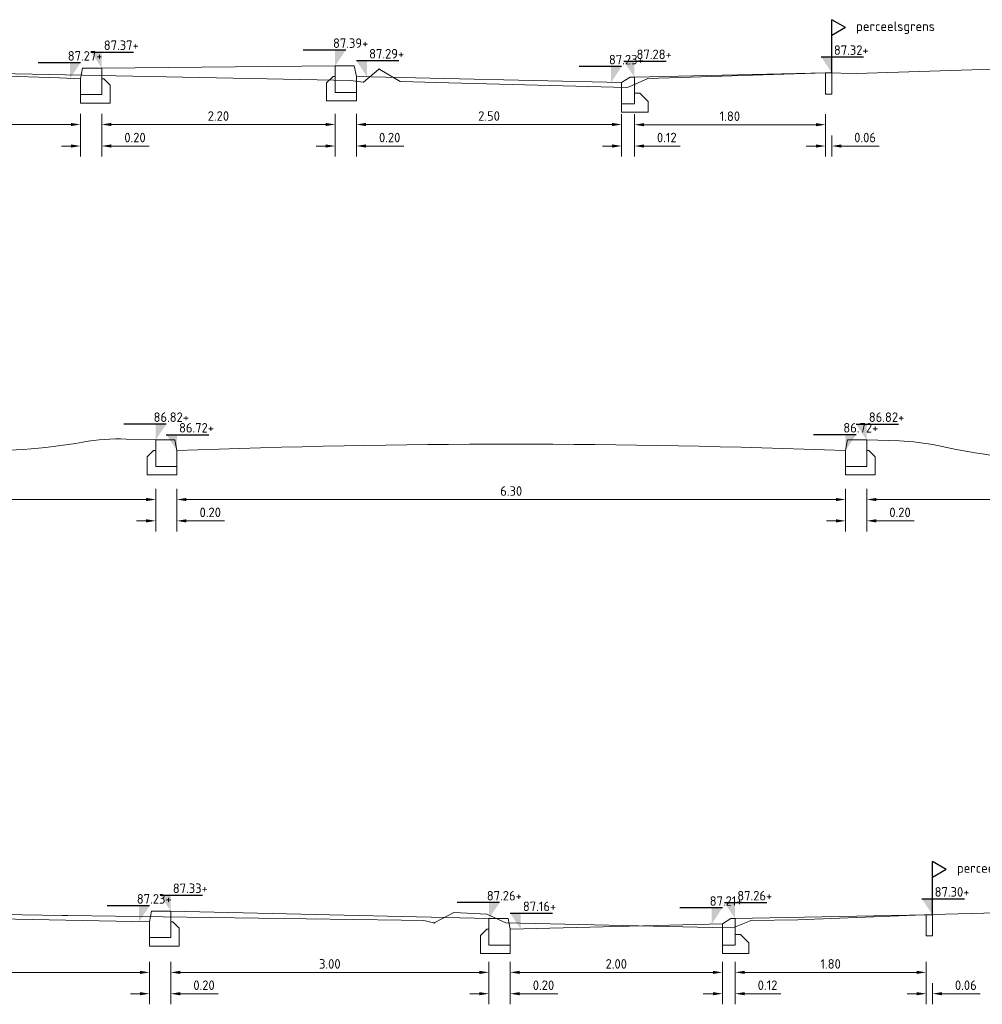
# Model space of a CAD drawing. Header units: metres. Extents: x 195696 to 514079, y 327475 to 328989.
# Tile 243 of 256: x 196705 to 196714, y 327523 to 327532. Entities that reach past the tile are written whole.
import ezdxf

# ---------------------------------------------------------------- set-up
doc = ezdxf.new("R2010")
doc.units = ezdxf.units.M
for name, color, linetype, lineweight in [('B-WE-OG-HOOGTELIJN-O', 252, 'Continuous', 18), ('B-WE-RI-M', 6, 'Continuous', 18), ('N-WE-RI-M', 6, 'Continuous', 18), ('X-XX-AL-CONSTRUCTIELIJN-GD', 7, 'Continuous', 25), ('X-XX-AL-DETAIL1-G', 7, 'Continuous', 18), ('X-XX-AL-PEILMAAT-SD', 7, 'Continuous', 25), ('X-XX-AL-T18', 7, 'Continuous', 18)]:
    doc.layers.add(name, color=color, linetype=linetype, lineweight=lineweight)
doc.styles.add('NLCS-ISO', font='NLCS-ISO.ttf')
doc.styles.add('NLCS-ISO-M50-T18', font='NLCS-ISO.ttf', dxfattribs={"height": 0.09})
doc.dimstyles.new('NLCS-M50-T18-PIJL_L2_H2', dxfattribs={"dimscale": 0.05, "dimtxt": 2.5, "dimasz": 1.8, "dimexe": 2, "dimexo": 2, "dimgap": 0.7, "dimtad": 1, "dimzin": 0, "dimdsep": 46, "dimtxsty": 'NLCS-ISO-M50-T18', "dimcen": 0, "dimdle": 2, "dimclrd": 256, "dimclre": 256, "dimclrt": 7, "dimazin": 0, "dimtfac": 1, "dimtdec": 3, "dimtofl": 0, "dimtmove": 0, "dimatfit": 3, "dimfxl": 2, "dimfxlon": 1, "dimtfillclr": 256, "dimtolj": 1, "dimtzin": 0, "dimlwd": -1, "dimlwe": -1, "dimarcsym": 0})

# ---------------------------------------------------------------- blocks, each defined once
blk = doc.blocks.new('*U424')
at = {"layer": 'X-XX-AL-DETAIL1-G'}
blk.add_lwpolyline([(-0.2, -0.1), (-0.2, -0.25), (0, -0.25), (0, 0), (-0.18, 0)], close=True, dxfattribs=at)
blk.add_lwpolyline([(-0.2, -0.25), (-0.2, -0.33), (0.08, -0.33), (0.08, -0.16), (0.02, -0.1), (0, -0.1)], dxfattribs=at)
blk = doc.blocks.new('*U63')
at = {"xscale": -1, "rotation": 6.67010446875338e-08}
blk.add_blockref('*U424', (-0.4, 0.09), dxfattribs=at)
blk = doc.blocks.new('*U223')
at = {"flags": 128}
blk.add_lwpolyline([(0.04, 0), (0, 0), (0, -0.25), (0.12, -0.25), (0.12, -0.05)], close=True, dxfattribs=at)
blk.add_lwpolyline([(0.12, -0.25), (0.12, -0.33), (-0.13, -0.33), (-0.13, -0.23), (-0.05, -0.15), (0, -0.15), (0, -0.25), (0.12, -0.25)], dxfattribs=at)
blk = doc.blocks.new('SAL-PEILMAAT_INFRACAD_H01-SOD')
blk.add_line((-2, 3), (6, 3))
blk.add_solid([(-2, 3), (0, 3), (0, 0)])
at = {"style": 'NLCS-ISO'}
blk.add_attdef('...', (0.4, 3.4), '', height=1.8, dxfattribs=at)
blk = doc.blocks.new('*D258')
at = {"layer": 'B-WE-RI-M', "transparency": 16777216}
for p, q in [((196703.2581, 327523.3435), (196703.2581, 327523.1435)), ((196706.259, 327523.3435), (196706.259, 327523.1435)), ((196703.3481, 327523.2435), (196706.169, 327523.2435))]:
    blk.add_line(p, q, dxfattribs=at)
for points in [[(196703.3481, 327523.2585), (196703.3481, 327523.2285), (196703.2581, 327523.2435)], [(196706.169, 327523.2585), (196706.169, 327523.2285), (196706.259, 327523.2435)]]:
    blk.add_solid(points, dxfattribs=at)
at = {"layer": 'defpoints', "color": 0, "transparency": 16777216}
for p in [(196703.2581, 327523.6311), (196706.259, 327523.5711), (196706.259, 327523.2435)]:
    blk.add_point(p, dxfattribs=at)
at = {"layer": 'B-WE-RI-M', "color": 7, "transparency": 16777216, "insert": (196704.7586, 327523.3235), "char_height": 0.09, "attachment_point": 5, "style": 'NLCS-ISO-M50-T18'}
blk.add_mtext('\\A1;3.00', dxfattribs=at)
blk = doc.blocks.new('*D259')
at = {"layer": 'B-WE-RI-M', "transparency": 16777216}
for p, q in [((196706.459, 327523.3435), (196706.459, 327523.1435)), ((196709.4581, 327523.3435), (196709.4581, 327523.1435)), ((196706.549, 327523.2435), (196709.3681, 327523.2435))]:
    blk.add_line(p, q, dxfattribs=at)
for points in [[(196706.549, 327523.2585), (196706.549, 327523.2285), (196706.459, 327523.2435)], [(196709.3681, 327523.2585), (196709.3681, 327523.2285), (196709.4581, 327523.2435)]]:
    blk.add_solid(points, dxfattribs=at)
at = {"layer": 'defpoints', "color": 0, "transparency": 16777216}
for p in [(196706.459, 327523.5711), (196709.4581, 327523.5012), (196709.4581, 327523.2435)]:
    blk.add_point(p, dxfattribs=at)
at = {"layer": 'B-WE-RI-M', "color": 7, "transparency": 16777216, "insert": (196707.9586, 327523.3235), "char_height": 0.09, "attachment_point": 5, "style": 'NLCS-ISO-M50-T18'}
blk.add_mtext('\\A1;3.00', dxfattribs=at)
blk = doc.blocks.new('*D260')
at = {"layer": 'B-WE-RI-M', "transparency": 16777216}
for p, q in [((196709.6581, 327523.3435), (196709.6581, 327523.1435)), ((196711.6581, 327523.3435), (196711.6581, 327523.1435)), ((196709.7481, 327523.2435), (196711.5681, 327523.2435))]:
    blk.add_line(p, q, dxfattribs=at)
for points in [[(196709.7481, 327523.2585), (196709.7481, 327523.2285), (196709.6581, 327523.2435)], [(196711.5681, 327523.2585), (196711.5681, 327523.2285), (196711.6581, 327523.2435)]]:
    blk.add_solid(points, dxfattribs=at)
at = {"layer": 'defpoints', "color": 0, "transparency": 16777216}
for p in [(196709.6581, 327523.5012), (196711.6581, 327523.5012), (196711.6581, 327523.2435)]:
    blk.add_point(p, dxfattribs=at)
at = {"layer": 'B-WE-RI-M', "color": 7, "transparency": 16777216, "insert": (196710.6581, 327523.3235), "char_height": 0.09, "attachment_point": 5, "style": 'NLCS-ISO-M50-T18'}
blk.add_mtext('\\A1;2.00', dxfattribs=at)
blk = doc.blocks.new('*D261')
at = {"layer": 'B-WE-RI-M', "transparency": 16777216}
for p, q in [((196711.7781, 327523.3435), (196711.7781, 327523.1435)), ((196713.5777, 327523.3435), (196713.5777, 327523.1435)), ((196711.8681, 327523.2435), (196713.4877, 327523.2435))]:
    blk.add_line(p, q, dxfattribs=at)
for points in [[(196711.8681, 327523.2585), (196711.8681, 327523.2285), (196711.7781, 327523.2435)], [(196713.4877, 327523.2585), (196713.4877, 327523.2285), (196713.5777, 327523.2435)]]:
    blk.add_solid(points, dxfattribs=at)
at = {"layer": 'defpoints', "color": 0, "transparency": 16777216}
for p in [(196713.5777, 327523.5872), (196711.7781, 327523.5012), (196713.5777, 327523.2435)]:
    blk.add_point(p, dxfattribs=at)
at = {"layer": 'B-WE-RI-M', "color": 7, "transparency": 16777216, "insert": (196712.6779, 327523.3235), "char_height": 0.09, "attachment_point": 5, "style": 'NLCS-ISO-M50-T18'}
blk.add_mtext('\\A1;1.80', dxfattribs=at)
blk = doc.blocks.new('*D265')
at = {"layer": 'B-WE-RI-M', "transparency": 16777216}
for p, q in [((196699.3087, 327531.3362), (196699.3087, 327531.1362)), ((196705.6087, 327531.3362), (196705.6087, 327531.1362)), ((196699.3987, 327531.2362), (196705.5187, 327531.2362))]:
    blk.add_line(p, q, dxfattribs=at)
for points in [[(196699.3987, 327531.2512), (196699.3987, 327531.2212), (196699.3087, 327531.2362)], [(196705.5187, 327531.2512), (196705.5187, 327531.2212), (196705.6087, 327531.2362)]]:
    blk.add_solid(points, dxfattribs=at)
at = {"layer": 'defpoints', "color": 0, "transparency": 16777216}
for p in [(196699.3087, 327531.518), (196705.6087, 327531.518), (196705.6087, 327531.2362)]:
    blk.add_point(p, dxfattribs=at)
at = {"layer": 'B-WE-RI-M', "color": 7, "transparency": 16777216, "insert": (196702.4587, 327531.3162), "char_height": 0.09, "attachment_point": 5, "style": 'NLCS-ISO-M50-T18'}
blk.add_mtext('\\A1;6.30', dxfattribs=at)
blk = doc.blocks.new('*D266')
at = {"layer": 'B-WE-RI-M', "transparency": 16777216}
for p, q in [((196705.8087, 327531.3362), (196705.8087, 327531.1362)), ((196708.0087, 327531.3362), (196708.0087, 327531.1362)), ((196705.8987, 327531.2362), (196707.9187, 327531.2362))]:
    blk.add_line(p, q, dxfattribs=at)
for points in [[(196705.8987, 327531.2512), (196705.8987, 327531.2212), (196705.8087, 327531.2362)], [(196707.9187, 327531.2512), (196707.9187, 327531.2212), (196708.0087, 327531.2362)]]:
    blk.add_solid(points, dxfattribs=at)
at = {"layer": 'defpoints', "color": 0, "transparency": 16777216}
for p in [(196705.8087, 327531.518), (196708.0087, 327531.538), (196708.0087, 327531.2362)]:
    blk.add_point(p, dxfattribs=at)
at = {"layer": 'B-WE-RI-M', "color": 7, "transparency": 16777216, "insert": (196706.9087, 327531.3162), "char_height": 0.09, "attachment_point": 5, "style": 'NLCS-ISO-M50-T18'}
blk.add_mtext('\\A1;2.20', dxfattribs=at)
blk = doc.blocks.new('*D272')
at = {"layer": 'defpoints', "color": 0, "transparency": 16777216}
for p in [(196713.0177, 327528.0122), (196717.2177, 327527.9362), (196717.2177, 327527.7009)]:
    blk.add_point(p, dxfattribs=at)
at = {"layer": 'N-WE-RI-M', "transparency": 16777216}
for p, q in [((196713.0177, 327527.8009), (196713.0177, 327527.6009)), ((196717.2177, 327527.8009), (196717.2177, 327527.6009)), ((196713.1077, 327527.7009), (196717.1277, 327527.7009))]:
    blk.add_line(p, q, dxfattribs=at)
for points in [[(196713.1077, 327527.7159), (196713.1077, 327527.6859), (196713.0177, 327527.7009)], [(196717.1277, 327527.7159), (196717.1277, 327527.6859), (196717.2177, 327527.7009)]]:
    blk.add_solid(points, dxfattribs=at)
at = {"layer": 'N-WE-RI-M', "color": 7, "transparency": 16777216, "insert": (196715.1177, 327527.7809), "char_height": 0.09, "attachment_point": 5, "style": 'NLCS-ISO-M50-T18'}
blk.add_mtext('\\A1;4.20', dxfattribs=at)
blk = doc.blocks.new('*D273')
at = {"layer": 'defpoints', "color": 0, "transparency": 16777216}
for p in [(196706.5177, 327528.0122), (196712.8177, 327528.0122), (196712.8177, 327527.7009)]:
    blk.add_point(p, dxfattribs=at)
at = {"layer": 'N-WE-RI-M', "transparency": 16777216}
for p, q in [((196706.5177, 327527.8009), (196706.5177, 327527.6009)), ((196712.8177, 327527.8009), (196712.8177, 327527.6009)), ((196706.6077, 327527.7009), (196712.7277, 327527.7009))]:
    blk.add_line(p, q, dxfattribs=at)
for points in [[(196706.6077, 327527.7159), (196706.6077, 327527.6859), (196706.5177, 327527.7009)], [(196712.7277, 327527.7159), (196712.7277, 327527.6859), (196712.8177, 327527.7009)]]:
    blk.add_solid(points, dxfattribs=at)
at = {"layer": 'N-WE-RI-M', "color": 7, "transparency": 16777216, "insert": (196709.6677, 327527.7809), "char_height": 0.09, "attachment_point": 5, "style": 'NLCS-ISO-M50-T18'}
blk.add_mtext('\\A1;6.30', dxfattribs=at)
blk = doc.blocks.new('*D274')
at = {"layer": 'defpoints', "color": 0, "transparency": 16777216}
for p in [(196702.7177, 327528.1761), (196706.3177, 327528.0122), (196706.3177, 327527.7009)]:
    blk.add_point(p, dxfattribs=at)
at = {"layer": 'N-WE-RI-M', "transparency": 16777216}
for p, q in [((196702.7177, 327527.8009), (196702.7177, 327527.6009)), ((196706.3177, 327527.8009), (196706.3177, 327527.6009)), ((196702.8077, 327527.7009), (196706.2277, 327527.7009))]:
    blk.add_line(p, q, dxfattribs=at)
for points in [[(196702.8077, 327527.7159), (196702.8077, 327527.6859), (196702.7177, 327527.7009)], [(196706.2277, 327527.7159), (196706.2277, 327527.6859), (196706.3177, 327527.7009)]]:
    blk.add_solid(points, dxfattribs=at)
at = {"layer": 'N-WE-RI-M', "color": 7, "transparency": 16777216, "insert": (196704.5177, 327527.7809), "char_height": 0.09, "attachment_point": 5, "style": 'NLCS-ISO-M50-T18'}
blk.add_mtext('\\A1;3.60', dxfattribs=at)
blk = doc.blocks.new('*D293')
at = {"layer": 'defpoints', "color": 0, "transparency": 16777216}
for p in [(196705.6087, 327531.518), (196705.8087, 327531.518), (196705.8087, 327531.0333)]:
    blk.add_point(p, dxfattribs=at)
at = {"layer": 'N-WE-RI-M', "transparency": 16777216}
for p, q in [((196705.6087, 327531.1333), (196705.6087, 327530.9333)), ((196705.8087, 327531.1333), (196705.8087, 327530.9333)), ((196705.5187, 327531.0333), (196705.4287, 327531.0333)), ((196705.8987, 327531.0333), (196706.2567, 327531.0333))]:
    blk.add_line(p, q, dxfattribs=at)
for points in [[(196705.5187, 327531.0483), (196705.5187, 327531.0183), (196705.6087, 327531.0333)], [(196705.8987, 327531.0483), (196705.8987, 327531.0183), (196705.8087, 327531.0333)]]:
    blk.add_solid(points, dxfattribs=at)
at = {"layer": 'N-WE-RI-M', "color": 7, "transparency": 16777216, "insert": (196706.1227, 327531.1133), "char_height": 0.09, "attachment_point": 5, "style": 'NLCS-ISO-M50-T18'}
blk.add_mtext('\\A1;0.20', dxfattribs=at)
blk = doc.blocks.new('*D294')
at = {"layer": 'defpoints', "color": 0, "transparency": 16777216}
for p in [(196708.0087, 327531.538), (196708.2087, 327531.538), (196708.2087, 327531.0333)]:
    blk.add_point(p, dxfattribs=at)
at = {"layer": 'N-WE-RI-M', "transparency": 16777216}
for p, q in [((196708.0087, 327531.1333), (196708.0087, 327530.9333)), ((196708.2087, 327531.1333), (196708.2087, 327530.9333)), ((196707.9187, 327531.0333), (196707.8287, 327531.0333)), ((196708.2987, 327531.0333), (196708.6567, 327531.0333))]:
    blk.add_line(p, q, dxfattribs=at)
for points in [[(196707.9187, 327531.0483), (196707.9187, 327531.0183), (196708.0087, 327531.0333)], [(196708.2987, 327531.0483), (196708.2987, 327531.0183), (196708.2087, 327531.0333)]]:
    blk.add_solid(points, dxfattribs=at)
at = {"layer": 'N-WE-RI-M', "color": 7, "transparency": 16777216, "insert": (196708.5227, 327531.1133), "char_height": 0.09, "attachment_point": 5, "style": 'NLCS-ISO-M50-T18'}
blk.add_mtext('\\A1;0.20', dxfattribs=at)
blk = doc.blocks.new('*D295')
at = {"layer": 'defpoints', "color": 0, "transparency": 16777216}
for p in [(196708.2087, 327531.538), (196710.7087, 327531.4325), (196710.7087, 327531.2362)]:
    blk.add_point(p, dxfattribs=at)
at = {"layer": 'N-WE-RI-M', "transparency": 16777216}
for p, q in [((196708.2087, 327531.3362), (196708.2087, 327531.1362)), ((196710.7087, 327531.3325), (196710.7087, 327531.1362)), ((196708.2987, 327531.2362), (196710.6187, 327531.2362))]:
    blk.add_line(p, q, dxfattribs=at)
for points in [[(196708.2987, 327531.2512), (196708.2987, 327531.2212), (196708.2087, 327531.2362)], [(196710.6187, 327531.2512), (196710.6187, 327531.2212), (196710.7087, 327531.2362)]]:
    blk.add_solid(points, dxfattribs=at)
at = {"layer": 'N-WE-RI-M', "color": 7, "transparency": 16777216, "insert": (196709.4587, 327531.3162), "char_height": 0.09, "attachment_point": 5, "style": 'NLCS-ISO-M50-T18'}
blk.add_mtext('\\A1;2.50', dxfattribs=at)
blk = doc.blocks.new('*D296')
at = {"layer": 'defpoints', "color": 0, "transparency": 16777216}
for p in [(196710.7087, 327531.4325), (196710.8287, 327531.4325), (196710.8287, 327531.0333)]:
    blk.add_point(p, dxfattribs=at)
at = {"layer": 'N-WE-RI-M', "transparency": 16777216}
for p, q in [((196710.7087, 327531.1333), (196710.7087, 327530.9333)), ((196710.8287, 327531.1333), (196710.8287, 327530.9333)), ((196710.6187, 327531.0333), (196710.5287, 327531.0333)), ((196710.9187, 327531.0333), (196711.2587, 327531.0333))]:
    blk.add_line(p, q, dxfattribs=at)
for points in [[(196710.6187, 327531.0483), (196710.6187, 327531.0183), (196710.7087, 327531.0333)], [(196710.9187, 327531.0483), (196710.9187, 327531.0183), (196710.8287, 327531.0333)]]:
    blk.add_solid(points, dxfattribs=at)
at = {"layer": 'N-WE-RI-M', "color": 7, "transparency": 16777216, "insert": (196711.1337, 327531.1133), "char_height": 0.09, "attachment_point": 5, "style": 'NLCS-ISO-M50-T18'}
blk.add_mtext('\\A1;0.12', dxfattribs=at)
blk = doc.blocks.new('*D297')
at = {"layer": 'defpoints', "color": 0, "transparency": 16777216}
for p in [(196712.6285, 327531.5225), (196710.8287, 327531.4325), (196712.6285, 327531.2343)]:
    blk.add_point(p, dxfattribs=at)
at = {"layer": 'N-WE-RI-M', "transparency": 16777216}
for p, q in [((196710.8287, 327531.3325), (196710.8287, 327531.1343)), ((196712.6285, 327531.3343), (196712.6285, 327531.1343)), ((196710.9187, 327531.2343), (196712.5385, 327531.2343))]:
    blk.add_line(p, q, dxfattribs=at)
for points in [[(196710.9187, 327531.2493), (196710.9187, 327531.2193), (196710.8287, 327531.2343)], [(196712.5385, 327531.2493), (196712.5385, 327531.2193), (196712.6285, 327531.2343)]]:
    blk.add_solid(points, dxfattribs=at)
at = {"layer": 'N-WE-RI-M', "color": 7, "transparency": 16777216, "insert": (196711.7286, 327531.3143), "char_height": 0.09, "attachment_point": 5, "style": 'NLCS-ISO-M50-T18'}
blk.add_mtext('\\A1;1.80', dxfattribs=at)
blk = doc.blocks.new('*D298')
at = {"layer": 'defpoints', "color": 0, "transparency": 16777216}
for p in [(196712.6285, 327531.5225), (196712.6885, 327531.5225), (196712.6885, 327531.0333)]:
    blk.add_point(p, dxfattribs=at)
at = {"layer": 'N-WE-RI-M', "transparency": 16777216}
for p, q in [((196712.6285, 327531.1333), (196712.6285, 327530.9333)), ((196712.6885, 327531.1333), (196712.6885, 327530.9333)), ((196712.5385, 327531.0333), (196712.4485, 327531.0333)), ((196712.7785, 327531.0333), (196713.1365, 327531.0333))]:
    blk.add_line(p, q, dxfattribs=at)
for points in [[(196712.5385, 327531.0483), (196712.5385, 327531.0183), (196712.6285, 327531.0333)], [(196712.7785, 327531.0483), (196712.7785, 327531.0183), (196712.6885, 327531.0333)]]:
    blk.add_solid(points, dxfattribs=at)
at = {"layer": 'N-WE-RI-M', "color": 7, "transparency": 16777216, "insert": (196713.0025, 327531.1133), "char_height": 0.09, "attachment_point": 5, "style": 'NLCS-ISO-M50-T18'}
blk.add_mtext('\\A1;0.06', dxfattribs=at)
blk = doc.blocks.new('*D301')
at = {"layer": 'defpoints', "color": 0, "transparency": 16777216}
for p in [(196712.8177, 327528.0122), (196713.0177, 327528.0122), (196713.0177, 327527.4999)]:
    blk.add_point(p, dxfattribs=at)
at = {"layer": 'N-WE-RI-M', "transparency": 16777216}
for p, q in [((196712.8177, 327527.5999), (196712.8177, 327527.3999)), ((196713.0177, 327527.5999), (196713.0177, 327527.3999)), ((196712.7277, 327527.4999), (196712.6377, 327527.4999)), ((196713.1077, 327527.4999), (196713.4657, 327527.4999))]:
    blk.add_line(p, q, dxfattribs=at)
for points in [[(196712.7277, 327527.5149), (196712.7277, 327527.4849), (196712.8177, 327527.4999)], [(196713.1077, 327527.5149), (196713.1077, 327527.4849), (196713.0177, 327527.4999)]]:
    blk.add_solid(points, dxfattribs=at)
at = {"layer": 'N-WE-RI-M', "color": 7, "transparency": 16777216, "insert": (196713.3317, 327527.5799), "char_height": 0.09, "attachment_point": 5, "style": 'NLCS-ISO-M50-T18'}
blk.add_mtext('\\A1;0.20', dxfattribs=at)
blk = doc.blocks.new('*D302')
at = {"layer": 'defpoints', "color": 0, "transparency": 16777216}
for p in [(196706.3177, 327528.0122), (196706.5177, 327528.0122), (196706.5177, 327527.4999)]:
    blk.add_point(p, dxfattribs=at)
at = {"layer": 'N-WE-RI-M', "transparency": 16777216}
for p, q in [((196706.3177, 327527.5999), (196706.3177, 327527.3999)), ((196706.5177, 327527.5999), (196706.5177, 327527.3999)), ((196706.2277, 327527.4999), (196706.1377, 327527.4999)), ((196706.6077, 327527.4999), (196706.9657, 327527.4999))]:
    blk.add_line(p, q, dxfattribs=at)
for points in [[(196706.2277, 327527.5149), (196706.2277, 327527.4849), (196706.3177, 327527.4999)], [(196706.6077, 327527.5149), (196706.6077, 327527.4849), (196706.5177, 327527.4999)]]:
    blk.add_solid(points, dxfattribs=at)
at = {"layer": 'N-WE-RI-M', "color": 7, "transparency": 16777216, "insert": (196706.8317, 327527.5799), "char_height": 0.09, "attachment_point": 5, "style": 'NLCS-ISO-M50-T18'}
blk.add_mtext('\\A1;0.20', dxfattribs=at)
blk = doc.blocks.new('*D306')
at = {"layer": 'defpoints', "color": 0, "transparency": 16777216}
for p in [(196713.5777, 327523.5872), (196713.6377, 327523.5872), (196713.6377, 327523.0425)]:
    blk.add_point(p, dxfattribs=at)
at = {"layer": 'N-WE-RI-M', "transparency": 16777216}
for p, q in [((196713.5777, 327523.1425), (196713.5777, 327522.9425)), ((196713.6377, 327523.1425), (196713.6377, 327522.9425)), ((196713.4877, 327523.0425), (196713.3977, 327523.0425)), ((196713.7277, 327523.0425), (196714.0857, 327523.0425))]:
    blk.add_line(p, q, dxfattribs=at)
for points in [[(196713.4877, 327523.0575), (196713.4877, 327523.0275), (196713.5777, 327523.0425)], [(196713.7277, 327523.0575), (196713.7277, 327523.0275), (196713.6377, 327523.0425)]]:
    blk.add_solid(points, dxfattribs=at)
at = {"layer": 'N-WE-RI-M', "color": 7, "transparency": 16777216, "insert": (196713.9517, 327523.1225), "char_height": 0.09, "attachment_point": 5, "style": 'NLCS-ISO-M50-T18'}
blk.add_mtext('\\A1;0.06', dxfattribs=at)
blk = doc.blocks.new('*D307')
at = {"layer": 'defpoints', "color": 0, "transparency": 16777216}
for p in [(196711.6581, 327523.5012), (196711.7781, 327523.5012), (196711.7781, 327523.0425)]:
    blk.add_point(p, dxfattribs=at)
at = {"layer": 'N-WE-RI-M', "transparency": 16777216}
for p, q in [((196711.6581, 327523.1425), (196711.6581, 327522.9425)), ((196711.7781, 327523.1425), (196711.7781, 327522.9425)), ((196711.5681, 327523.0425), (196711.4781, 327523.0425)), ((196711.8681, 327523.0425), (196712.2081, 327523.0425))]:
    blk.add_line(p, q, dxfattribs=at)
for points in [[(196711.5681, 327523.0575), (196711.5681, 327523.0275), (196711.6581, 327523.0425)], [(196711.8681, 327523.0575), (196711.8681, 327523.0275), (196711.7781, 327523.0425)]]:
    blk.add_solid(points, dxfattribs=at)
at = {"layer": 'N-WE-RI-M', "color": 7, "transparency": 16777216, "insert": (196712.0831, 327523.1225), "char_height": 0.09, "attachment_point": 5, "style": 'NLCS-ISO-M50-T18'}
blk.add_mtext('\\A1;0.12', dxfattribs=at)
blk = doc.blocks.new('*D308')
at = {"layer": 'defpoints', "color": 0, "transparency": 16777216}
for p in [(196709.4581, 327523.5012), (196709.6581, 327523.5012), (196709.6581, 327523.0425)]:
    blk.add_point(p, dxfattribs=at)
at = {"layer": 'N-WE-RI-M', "transparency": 16777216}
for p, q in [((196709.4581, 327523.1425), (196709.4581, 327522.9425)), ((196709.6581, 327523.1425), (196709.6581, 327522.9425)), ((196709.3681, 327523.0425), (196709.2781, 327523.0425)), ((196709.7481, 327523.0425), (196710.1061, 327523.0425))]:
    blk.add_line(p, q, dxfattribs=at)
for points in [[(196709.3681, 327523.0575), (196709.3681, 327523.0275), (196709.4581, 327523.0425)], [(196709.7481, 327523.0575), (196709.7481, 327523.0275), (196709.6581, 327523.0425)]]:
    blk.add_solid(points, dxfattribs=at)
at = {"layer": 'N-WE-RI-M', "color": 7, "transparency": 16777216, "insert": (196709.9721, 327523.1225), "char_height": 0.09, "attachment_point": 5, "style": 'NLCS-ISO-M50-T18'}
blk.add_mtext('\\A1;0.20', dxfattribs=at)
blk = doc.blocks.new('*D309')
at = {"layer": 'defpoints', "color": 0, "transparency": 16777216}
for p in [(196706.259, 327523.5711), (196706.459, 327523.5711), (196706.459, 327523.0425)]:
    blk.add_point(p, dxfattribs=at)
at = {"layer": 'N-WE-RI-M', "transparency": 16777216}
for p, q in [((196706.259, 327523.1425), (196706.259, 327522.9425)), ((196706.459, 327523.1425), (196706.459, 327522.9425)), ((196706.169, 327523.0425), (196706.079, 327523.0425)), ((196706.549, 327523.0425), (196706.907, 327523.0425))]:
    blk.add_line(p, q, dxfattribs=at)
for points in [[(196706.169, 327523.0575), (196706.169, 327523.0275), (196706.259, 327523.0425)], [(196706.549, 327523.0575), (196706.549, 327523.0275), (196706.459, 327523.0425)]]:
    blk.add_solid(points, dxfattribs=at)
at = {"layer": 'N-WE-RI-M', "color": 7, "transparency": 16777216, "insert": (196706.773, 327523.1225), "char_height": 0.09, "attachment_point": 5, "style": 'NLCS-ISO-M50-T18'}
blk.add_mtext('\\A1;0.20', dxfattribs=at)

msp = doc.modelspace()

# ---------------------------------------------------------------- linework, layer by layer
at = {"layer": 'B-WE-OG-HOOGTELIJN-O'}
for points in [[(196703.7284, 327531.738), (196707.3646, 327531.6676), (196708.1521, 327531.6518), (196708.2722, 327531.6353), (196708.2759, 327531.6346), (196708.4167, 327531.7561), (196708.4235, 327531.7602), (196708.4283, 327531.7559), (196708.6202, 327531.641), (196708.7399, 327531.6382), (196709.0796, 327531.63), (196710.7557, 327531.5841), (196710.7792, 327531.591), (196710.9566, 327531.67), (196711.2597, 327531.6804), (196712.6287, 327531.7225), (196712.9218, 327531.7176), (196714.303, 327531.7602)], [(196703.1654, 327523.8187), (196705.4381, 327523.7812), (196705.4891, 327523.7804), (196708.6354, 327523.7356), (196708.8457, 327523.7324), (196708.9382, 327523.7095), (196708.9409, 327523.7086), (196708.9466, 327523.7123), (196709.1283, 327523.8094), (196709.4366, 327523.7912), (196709.4377, 327523.7912), (196709.6157, 327523.7095), (196709.6161, 327523.7094), (196711.5626, 327523.667), (196711.7563, 327523.6629), (196711.9124, 327523.7277), (196711.9261, 327523.7335), (196712.3679, 327523.7395), (196713.6379, 327523.7888), (196714.4856, 327523.8105)]]:
    msp.add_lwpolyline(points, dxfattribs=at)
at = {"layer": 'X-XX-AL-CONSTRUCTIELIJN-GD'}
for points in [[(196712.6887, 327531.7241), (196712.6887, 327532.2241)], [(196712.8186, 327532.1491), (196712.6887, 327532.2241)], [(196712.8186, 327532.1491), (196712.6887, 327532.0741)], [(196713.6379, 327523.7888), (196713.6379, 327524.2888)], [(196713.7678, 327524.2138), (196713.6379, 327524.2888)], [(196713.7678, 327524.2138), (196713.6379, 327524.1388)]]:
    msp.add_lwpolyline(points, dxfattribs=at)
at = {"layer": 'X-XX-AL-DETAIL1-G', "flags": 128}
for points in [[(196708.0087, 327531.788), (196705.8087, 327531.768)], [(196710.8287, 327531.6825), (196712.6287, 327531.7225)], [(196712.6287, 327531.7225), (196712.6887, 327531.7225), (196712.6885, 327531.5225), (196712.6285, 327531.5225), (196712.6287, 327531.7225)], [(196708.2087, 327531.688), (196710.7087, 327531.6325)], [(196709.4581, 327523.7512), (196706.459, 327523.8211)], [(196706.259, 327523.721), (196703.2581, 327523.7811)], [(196713.5781, 327523.7872), (196711.7781, 327523.7512)], [(196713.5779, 327523.7872), (196713.6379, 327523.7872), (196713.6377, 327523.5872), (196713.5777, 327523.5872), (196713.5779, 327523.7872)], [(196709.6581, 327523.6512), (196711.6581, 327523.7012)]]:
    msp.add_lwpolyline(points, dxfattribs=at)
for points in [[(196699.3087, 327531.668, -0.019048), (196705.6087, 327531.668, -52.5)], [(196702.7177, 327528.3761), (196702.9954, 327528.3673, -0.051366), (196703.4015, 327528.3125, 0.103004), (196705.6313, 327528.2419, -0.051366), (196706.0401, 327528.271), (196706.3177, 327528.2622)], [(196717.2177, 327528.1362), (196716.9099, 327528.1454, 0.045342), (196716.5486, 327528.1235, -0.090871), (196713.6849, 327528.2094, 0.045342), (196713.3256, 327528.253), (196713.0177, 327528.2622)], [(196706.5177, 327528.1622, -0.019048), (196712.8177, 327528.1622, -52.5)]]:
    msp.add_lwpolyline(points, format="xyb", dxfattribs=at)

# ---------------------------------------------------------------- block references
at = {"layer": 'X-XX-AL-DETAIL1-G'}
for p in [(196708.4087, 327531.698), (196706.7177, 327528.1722), (196709.8581, 327523.6612)]:
    msp.add_blockref('*U63', p, dxfattribs=at)
at = {"layer": 'X-XX-AL-DETAIL1-G', "xscale": -1}
for name, p in [('*U63', (196705.4087, 327531.678)), ('*U223', (196710.8287, 327531.6825)), ('*U63', (196712.6177, 327528.1722)), ('*U63', (196706.059, 327523.7311)), ('*U223', (196711.7781, 327523.7512))]:
    msp.add_blockref(name, p, dxfattribs=at)
at = {"layer": 'X-XX-AL-PEILMAAT-SD', "xscale": 0.05, "yscale": 0.05, "zscale": 0.05}
for p, values in [((196705.8087, 327531.768), {'...': '87.37+'}), ((196712.6887, 327531.7225), {'...': '87.32+'}), ((196708.3087, 327531.688), {'...': '87.29+'}), ((196710.8287, 327531.6825), {'...': '87.28+'}), ((196713.0177, 327528.2622), {'...': '86.82+'}), ((196706.5177, 327528.1622), {'...': '86.72+'}), ((196706.459, 327523.8211), {'...': '87.33+'}), ((196711.7781, 327523.7512), {'...': '87.26+'}), ((196713.6379, 327523.7872), {'...': '87.30+'}), ((196709.7581, 327523.6512), {'...': '87.16+'})]:
    msp.add_blockref('SAL-PEILMAAT_INFRACAD_H01-SOD', p, dxfattribs=at).add_auto_attribs(values)
at = {"layer": 'X-XX-AL-PEILMAAT-SD'}
ref = msp.add_blockref('SAL-PEILMAAT_INFRACAD_H01-SOD', (196708.0087, 327531.788), dxfattribs=dict(at, xscale=-0.05, yscale=0.05, zscale=0.05))
ref.add_attrib('...', '87.39+', (196707.9887, 327531.958), dxfattribs={"layer": '0', "height": 0.09, "style": 'NLCS-ISO'})
ref = msp.add_blockref('SAL-PEILMAAT_INFRACAD_H01-SOD', (196705.5087, 327531.668), dxfattribs=dict(at, xscale=-0.05, yscale=0.05, zscale=0.05))
ref.add_attrib('...', '87.27+', (196705.4887, 327531.838), dxfattribs={"layer": '0', "height": 0.09, "style": 'NLCS-ISO'})
ref = msp.add_blockref('SAL-PEILMAAT_INFRACAD_H01-SOD', (196710.6087, 327531.6325), dxfattribs=dict(at, xscale=-0.05, yscale=0.05, zscale=0.05))
ref.add_attrib('...', '87.23+', (196710.5887, 327531.8025), dxfattribs={"layer": '0', "height": 0.09, "style": 'NLCS-ISO'})
ref = msp.add_blockref('SAL-PEILMAAT_INFRACAD_H01-SOD', (196706.3177, 327528.2622), dxfattribs=dict(at, xscale=-0.05, yscale=0.05, zscale=0.05))
ref.add_attrib('...', '86.82+', (196706.2977, 327528.4322), dxfattribs={"layer": '0', "height": 0.09, "style": 'NLCS-ISO'})
ref = msp.add_blockref('SAL-PEILMAAT_INFRACAD_H01-SOD', (196712.8177, 327528.1622), dxfattribs=dict(at, xscale=-0.05, yscale=0.05, zscale=0.05))
ref.add_attrib('...', '86.72+', (196712.7977, 327528.3322), dxfattribs={"layer": '0', "height": 0.09, "style": 'NLCS-ISO'})
ref = msp.add_blockref('SAL-PEILMAAT_INFRACAD_H01-SOD', (196709.4581, 327523.7512), dxfattribs=dict(at, xscale=-0.05, yscale=0.05, zscale=0.05))
ref.add_attrib('...', '87.26+', (196709.4381, 327523.9212), dxfattribs={"layer": '0', "height": 0.09, "style": 'NLCS-ISO'})
ref = msp.add_blockref('SAL-PEILMAAT_INFRACAD_H01-SOD', (196706.1599, 327523.7212), dxfattribs=dict(at, xscale=-0.05, yscale=0.05, zscale=0.05))
ref.add_attrib('...', '87.23+', (196706.1399, 327523.8912), dxfattribs={"layer": '0', "height": 0.09, "style": 'NLCS-ISO'})
ref = msp.add_blockref('SAL-PEILMAAT_INFRACAD_H01-SOD', (196711.5581, 327523.7012), dxfattribs=dict(at, xscale=-0.05, yscale=0.05, zscale=0.05))
ref.add_attrib('...', '87.21+', (196711.5381, 327523.8712), dxfattribs={"layer": '0', "height": 0.09, "style": 'NLCS-ISO'})

# ---------------------------------------------------------------- texts
at = {"layer": 'X-XX-AL-T18', "char_height": 0.09, "attachment_point": 4, "style": 'NLCS-ISO-M50-T18'}
for insert in [(196712.9186, 327532.1491), (196713.8678, 327524.2138)]:
    msp.add_mtext_dynamic_manual_height_columns('perceelsgrens ', width=0.52674, gutter_width=1.8, heights=[0], dxfattribs=dict(at, insert=insert))

# ---------------------------------------------------------------- dimensions: what is measured, and where the dimension line sits
at = {"layer": 'B-WE-RI-M'}
for base, p1, p2, picture, middle in [((196705.6087, 327531.2362), (196699.3087, 327531.518), (196705.6087, 327531.518), '*D265', (196702.4587, 327531.3162)), ((196708.0087, 327531.2362), (196705.8087, 327531.518), (196708.0087, 327531.538), '*D266', (196706.9087, 327531.3162)), ((196706.259, 327523.2435), (196703.2581, 327523.6311), (196706.259, 327523.5711), '*D258', (196704.7586, 327523.3235)), ((196709.4581, 327523.2435), (196706.459, 327523.5711), (196709.4581, 327523.5012), '*D259', (196707.9586, 327523.3235)), ((196713.5777, 327523.2435), (196711.7781, 327523.5012), (196713.5777, 327523.5872), '*D261', (196712.6779, 327523.3235)), ((196711.6581, 327523.2435), (196709.6581, 327523.5012), (196711.6581, 327523.5012), '*D260', (196710.6581, 327523.3235))]:
    dim = msp.add_linear_dim(base=base, p1=p1, p2=p2, dimstyle='NLCS-M50-T18-PIJL_L2_H2', dxfattribs=at)
    dim.commit()
    dim.dimension.update_dxf_attribs({"geometry": picture, "text_midpoint": middle})
at = {"layer": 'N-WE-RI-M'}
for base, p1, p2, picture, middle in [((196705.8087, 327531.0333), (196705.6087, 327531.518), (196705.8087, 327531.518), '*D293', (196706.1227, 327531.1133)), ((196708.2087, 327531.0333), (196708.0087, 327531.538), (196708.2087, 327531.538), '*D294', (196708.5227, 327531.1133)), ((196710.7087, 327531.2362), (196708.2087, 327531.538), (196710.7087, 327531.4325), '*D295', (196709.4587, 327531.3162)), ((196712.6285, 327531.2343), (196710.8287, 327531.4325), (196712.6285, 327531.5225), '*D297', (196711.7286, 327531.3143)), ((196712.6885, 327531.0333), (196712.6285, 327531.5225), (196712.6885, 327531.5225), '*D298', (196713.0025, 327531.1133)), ((196710.8287, 327531.0333), (196710.7087, 327531.4325), (196710.8287, 327531.4325), '*D296', (196711.1337, 327531.1133)), ((196706.3177, 327527.7009), (196702.7177, 327528.1761), (196706.3177, 327528.0122), '*D274', (196704.5177, 327527.7809)), ((196706.5177, 327527.4999), (196706.3177, 327528.0122), (196706.5177, 327528.0122), '*D302', (196706.8317, 327527.5799)), ((196712.8177, 327527.7009), (196706.5177, 327528.0122), (196712.8177, 327528.0122), '*D273', (196709.6677, 327527.7809)), ((196713.0177, 327527.4999), (196712.8177, 327528.0122), (196713.0177, 327528.0122), '*D301', (196713.3317, 327527.5799)), ((196717.2177, 327527.7009), (196713.0177, 327528.0122), (196717.2177, 327527.9362), '*D272', (196715.1177, 327527.7809)), ((196706.459, 327523.0425), (196706.259, 327523.5711), (196706.459, 327523.5711), '*D309', (196706.773, 327523.1225)), ((196713.6377, 327523.0425), (196713.5777, 327523.5872), (196713.6377, 327523.5872), '*D306', (196713.9517, 327523.1225)), ((196709.6581, 327523.0425), (196709.4581, 327523.5012), (196709.6581, 327523.5012), '*D308', (196709.9721, 327523.1225)), ((196711.7781, 327523.0425), (196711.6581, 327523.5012), (196711.7781, 327523.5012), '*D307', (196712.0831, 327523.1225))]:
    dim = msp.add_linear_dim(base=base, p1=p1, p2=p2, dimstyle='NLCS-M50-T18-PIJL_L2_H2', dxfattribs=at)
    dim.commit()
    dim.dimension.update_dxf_attribs({"geometry": picture, "text_midpoint": middle})

doc.saveas('drawing.dxf')
